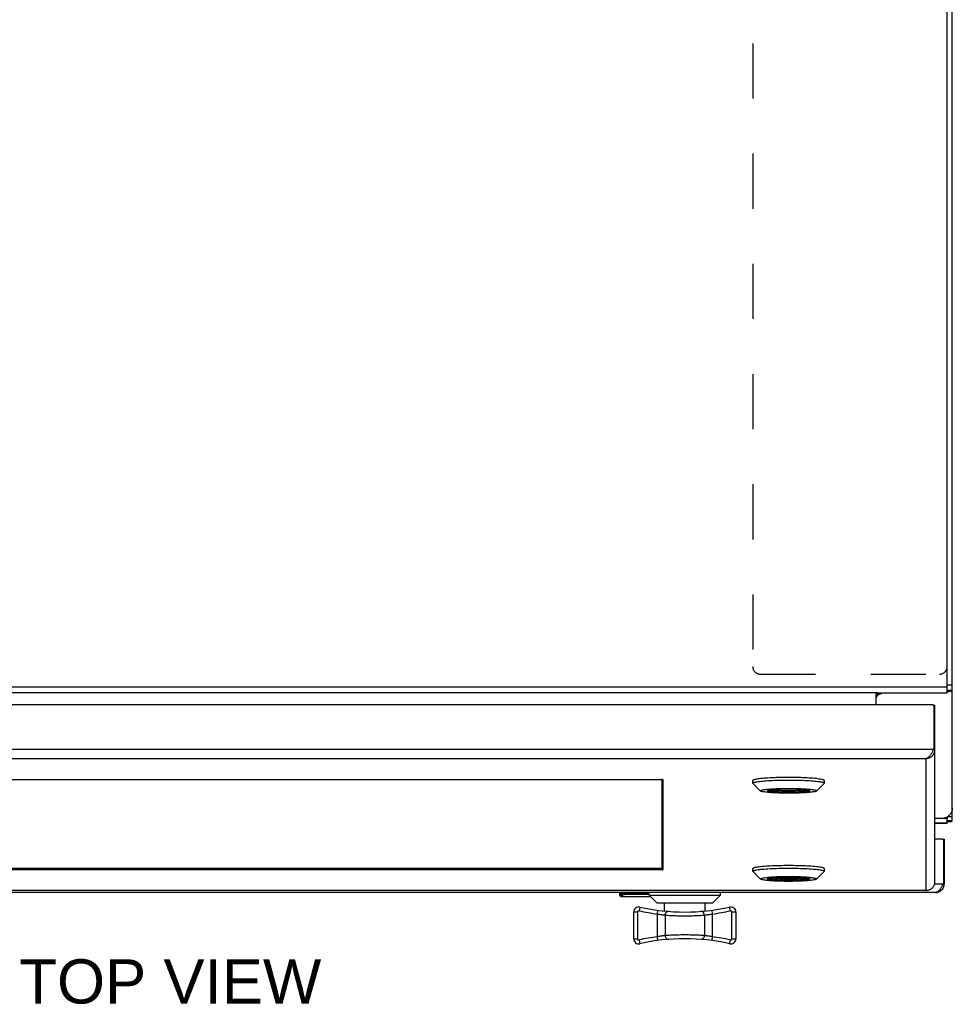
# Model space of a CAD drawing. Header units: inches. Extents: x 0 to 155, y 0 to 100.
# Tile 46 of 102: x 57 to 71, y 51 to 66. Entities that reach past the tile are written whole.
import ezdxf

# ---------------------------------------------------------------- set-up
doc = ezdxf.new("R2010")
doc.units = ezdxf.units.IN
doc.header["$LTSCALE"] = 8.5
doc.header["$MEASUREMENT"] = 0
doc.linetypes.add('HIDDEN', pattern=[0.2, 0.1, -0.1])
doc.layers.get('0').update_dxf_attribs({"linetype": 'CONTINUOUS'})
for name, color, linetype in [('DEFAULT_2', 8, 'HIDDEN'), ('DIMENSIONS', 7, 'CONTINUOUS'), ('FRONT_UPPER_DOOR_ASSEMBLY', 7, 'CONTINUOUS'), ('KEYBOARD_DOOR_ASSEMBLY', 7, 'CONTINUOUS')]:
    doc.layers.add(name, color=color, linetype=linetype)
doc.styles.get("Standard").update_dxf_attribs({"font": 'arial.ttf'})

msp = doc.modelspace()

# ---------------------------------------------------------------- linework, layer by layer
at = {"color": 7, "linetype": 'Continuous'}
for p, q in [((71.333, 55.953), (71.333, 78.188)), ((71.333, 56.075), (71.411, 56.075)), ((71.333, 56.036), (47.239, 56.036)), ((48.317, 55.954), (70.254, 55.954)), ((70.239, 55.767), (70.239, 55.954)), ((70.268, 55.947), (70.254, 55.954)), ((71.275, 55.947), (70.268, 55.947)), ((71.253, 55.947), (71.253, 55.946)), ((71.333, 55.989), (71.411, 55.989)), ((71.27, 54.015), (71.27, 54.012)), ((71.333, 54.035), (71.333, 54.007)), ((71.411, 53.977), (71.333, 53.977))]:
    msp.add_line(p, q, dxfattribs=at)
at = {"color": 3, "linetype": 'Continuous'}
for p, q in [((71.411, 53.977), (71.411, 78.149)), ((70.256, 55.928), (70.255, 55.929)), ((70.26, 55.924), (70.256, 55.928)), ((70.257, 55.941), (70.319, 55.94)), ((71.253, 55.946), (70.264, 55.946)), ((70.319, 55.938), (70.319, 55.94)), ((71.27, 55.947), (71.268, 55.947)), ((71.333, 55.968), (71.335, 55.969)), ((71.368, 55.975), (71.38, 55.977)), ((71.137, 54.015), (71.253, 54.015)), ((71.27, 54.012), (71.137, 54.012)), ((71.333, 53.938), (71.137, 53.938)), ((71.137, 53.938), (71.333, 53.938)), ((71.282, 54.012), (71.27, 54.012)), ((71.329, 54.035), (71.332, 54.036)), ((71.333, 53.938), (71.333, 54.007)), ((71.372, 54.043), (71.383, 54.044)), ((71.372, 53.966), (71.383, 53.967))]:
    msp.add_line(p, q, dxfattribs=at)
at = {"color": 7, "linetype": 'Continuous'}
for points in [[(70.239, 55.93), (70.24, 55.93), (70.241, 55.93), (70.242, 55.93), (70.244, 55.93), (70.245, 55.931), (70.246, 55.931), (70.247, 55.931), (70.248, 55.932), (70.249, 55.933), (70.251, 55.934), (70.252, 55.935), (70.253, 55.936), (70.254, 55.937), (70.255, 55.938)], [(70.255, 55.938), (70.257, 55.941), (70.258, 55.942), (70.259, 55.943), (70.26, 55.944), (70.262, 55.945), (70.263, 55.946), (70.264, 55.947), (70.265, 55.947), (70.266, 55.947), (70.267, 55.947), (70.268, 55.947)], [(71.275, 55.947), (71.279, 55.948), (71.283, 55.948), (71.288, 55.948), (71.292, 55.948), (71.296, 55.948), (71.3, 55.948), (71.304, 55.948), (71.308, 55.949), (71.311, 55.949), (71.314, 55.949), (71.317, 55.949), (71.32, 55.95), (71.323, 55.95), (71.325, 55.95), (71.327, 55.951), (71.329, 55.951), (71.33, 55.951), (71.331, 55.952), (71.332, 55.952), (71.332, 55.953), (71.333, 55.953)], [(71.374, 55.989), (71.375, 55.989), (71.375, 55.989), (71.376, 55.989), (71.376, 55.988), (71.377, 55.988), (71.377, 55.988), (71.377, 55.988), (71.378, 55.988), (71.378, 55.988), (71.378, 55.988), (71.378, 55.988)]]:
    msp.add_lwpolyline(points, dxfattribs=at)
at = {"color": 3, "linetype": 'Continuous'}
for points in [[(70.24, 55.871), (70.24, 55.876), (70.241, 55.88), (70.243, 55.884), (70.244, 55.888), (70.246, 55.892), (70.248, 55.896), (70.25, 55.899), (70.252, 55.903), (70.254, 55.906), (70.257, 55.91), (70.26, 55.913), (70.263, 55.916), (70.266, 55.919)], [(70.255, 55.929), (70.253, 55.931), (70.252, 55.932), (70.25, 55.934)], [(70.266, 55.919), (70.266, 55.919), (70.265, 55.919), (70.265, 55.919), (70.264, 55.919), (70.264, 55.92), (70.263, 55.921), (70.262, 55.922), (70.261, 55.923), (70.26, 55.924)], [(70.266, 55.919), (70.27, 55.922), (70.274, 55.925), (70.278, 55.927), (70.282, 55.929), (70.286, 55.932), (70.291, 55.933), (70.295, 55.935), (70.3, 55.936), (70.304, 55.937), (70.309, 55.938), (70.314, 55.938), (70.319, 55.938)], [(71.268, 55.947), (71.261, 55.947), (71.253, 55.946)], [(71.335, 55.969), (71.339, 55.97), (71.342, 55.971), (71.346, 55.972), (71.351, 55.973), (71.355, 55.974), (71.359, 55.974), (71.363, 55.975), (71.368, 55.975)], [(71.38, 55.977), (71.383, 55.977), (71.387, 55.977), (71.39, 55.978), (71.392, 55.978), (71.395, 55.979), (71.398, 55.979), (71.4, 55.98), (71.402, 55.98), (71.404, 55.981), (71.406, 55.982), (71.407, 55.983), (71.408, 55.983), (71.409, 55.984), (71.41, 55.985), (71.41, 55.986), (71.41, 55.987), (71.411, 55.989)], [(70.239, 55.863), (70.239, 55.867), (70.24, 55.871)], [(71.411, 54.173), (71.41, 54.164), (71.409, 54.154), (71.408, 54.145), (71.406, 54.136), (71.404, 54.127), (71.401, 54.118), (71.397, 54.109), (71.393, 54.101), (71.389, 54.093), (71.384, 54.085), (71.378, 54.077), (71.372, 54.07), (71.366, 54.063), (71.359, 54.057), (71.352, 54.051), (71.345, 54.045), (71.337, 54.04), (71.329, 54.035)], [(71.253, 54.015), (71.261, 54.016), (71.268, 54.016), (71.276, 54.017), (71.284, 54.019), (71.292, 54.02), (71.3, 54.023), (71.307, 54.025), (71.315, 54.028), (71.322, 54.031), (71.329, 54.035)], [(71.333, 54.007), (71.331, 54.008), (71.328, 54.009), (71.322, 54.01), (71.314, 54.01), (71.305, 54.011), (71.294, 54.012), (71.282, 54.012)], [(71.332, 54.036), (71.335, 54.038), (71.339, 54.039), (71.342, 54.039), (71.346, 54.04), (71.351, 54.041), (71.355, 54.041), (71.359, 54.042), (71.363, 54.042), (71.368, 54.043), (71.372, 54.043)], [(71.333, 53.959), (71.335, 53.96), (71.339, 53.961), (71.342, 53.962), (71.346, 53.963), (71.351, 53.964), (71.355, 53.965), (71.359, 53.965), (71.363, 53.965), (71.368, 53.966), (71.372, 53.966)], [(71.383, 54.044), (71.387, 54.044), (71.39, 54.044), (71.392, 54.044), (71.395, 54.044), (71.398, 54.045), (71.4, 54.045), (71.402, 54.046), (71.404, 54.046), (71.406, 54.046), (71.407, 54.047), (71.408, 54.048), (71.409, 54.048), (71.41, 54.049), (71.41, 54.049), (71.41, 54.05), (71.411, 54.051)], [(71.383, 53.967), (71.387, 53.967), (71.39, 53.968), (71.392, 53.968), (71.395, 53.968), (71.398, 53.969), (71.4, 53.969), (71.402, 53.97), (71.404, 53.97), (71.406, 53.971), (71.407, 53.972), (71.408, 53.972), (71.409, 53.973), (71.41, 53.974), (71.41, 53.975), (71.41, 53.976), (71.411, 53.977)]]:
    msp.add_lwpolyline(points, dxfattribs=at)
at = {"layer": 'DEFAULT_2', "color": 8, "linetype": 'HIDDEN'}
for p, q in [((68.333, 77.867), (68.333, 56.357)), ((68.453, 56.237), (71.213, 56.237))]:
    msp.add_line(p, q, dxfattribs=at)
for centre, start, end in [((68.453, 56.357), 180, 270), ((71.213, 56.357), 270, 360)]:
    msp.add_arc(centre, 0.12, start, end, dxfattribs=at)
at = {"layer": 'FRONT_UPPER_DOOR_ASSEMBLY', "color": 3, "linetype": 'Continuous'}
for p, q in [((71.104, 55.767), (47.295, 55.767)), ((71.124, 55.747), (71.124, 55.08)), ((71.137, 55.759), (71.137, 53.03)), ((47.275, 55.08), (71.124, 55.08)), ((71.124, 55.08), (71.114, 55.062)), ((71.002, 54.933), (47.397, 54.933)), ((71.002, 54.933), (71.002, 52.901)), ((50.964, 54.614), (66.934, 54.614)), ((66.95, 54.613), (66.95, 53.221)), ((66.936, 53.22), (50.966, 53.22)), ((71.002, 52.901), (47.397, 52.901)), ((71.002, 52.9), (47.397, 52.9)), ((71.011, 52.901), (71.002, 52.901))]:
    msp.add_line(p, q, dxfattribs=at)
at = {"layer": 'FRONT_UPPER_DOOR_ASSEMBLY', "color": 7, "linetype": 'Continuous'}
for p, q in [((71.121, 55.759), (71.137, 55.759)), ((71.124, 55.741), (71.137, 55.741)), ((71.124, 55.073), (71.118, 55.068)), ((71.124, 55.08), (71.124, 55.073)), ((71.137, 55.073), (71.124, 55.073)), ((66.934, 54.614), (66.934, 53.241)), ((68.336, 54.557), (68.336, 54.597)), ((68.456, 54.436), (68.338, 54.553)), ((69.318, 54.436), (69.436, 54.553)), ((69.438, 54.557), (69.438, 54.597)), ((69.088, 54.462), (68.686, 54.462)), ((66.934, 53.241), (50.966, 53.241)), ((66.934, 53.22), (66.934, 53.241)), ((68.336, 53.198), (68.336, 53.237)), ((68.456, 53.077), (68.338, 53.194)), ((69.318, 53.077), (69.436, 53.194)), ((69.438, 53.198), (69.438, 53.237)), ((69.088, 53.103), (68.686, 53.103))]:
    msp.add_line(p, q, dxfattribs=at)
at = {"layer": 'FRONT_UPPER_DOOR_ASSEMBLY', "color": 3, "linetype": 'Continuous'}
for points in [[(71.121, 55.758), (71.12, 55.76), (71.119, 55.761), (71.117, 55.763), (71.116, 55.764), (71.114, 55.765), (71.112, 55.766), (71.11, 55.766), (71.108, 55.767), (71.106, 55.767), (71.104, 55.767)], [(71.124, 55.747), (71.124, 55.749), (71.124, 55.751), (71.124, 55.753), (71.123, 55.755), (71.122, 55.757), (71.121, 55.758)], [(71.137, 55.073), (71.137, 55.065), (71.137, 55.057), (71.135, 55.048), (71.134, 55.04), (71.131, 55.032), (71.129, 55.024), (71.126, 55.017), (71.122, 55.009), (71.118, 55.002), (71.114, 54.995), (71.109, 54.988), (71.104, 54.982), (71.098, 54.975), (71.092, 54.97), (71.086, 54.964), (71.079, 54.959), (71.072, 54.955), (71.065, 54.95), (71.058, 54.947), (71.05, 54.943), (71.043, 54.941), (71.035, 54.938), (71.027, 54.936), (71.019, 54.935), (71.011, 54.934), (71.002, 54.933)], [(71.114, 55.062), (71.109, 55.053), (71.104, 55.045), (71.099, 55.036), (71.094, 55.027), (71.089, 55.019), (71.084, 55.011), (71.079, 55.003), (71.074, 54.995), (71.069, 54.988), (71.063, 54.981), (71.058, 54.975), (71.053, 54.968), (71.048, 54.963), (71.043, 54.957), (71.038, 54.953), (71.033, 54.948), (71.028, 54.944), (71.023, 54.941), (71.018, 54.938), (71.013, 54.936), (71.008, 54.935), (71.002, 54.933)], [(66.95, 54.613), (66.95, 54.613), (66.95, 54.613), (66.949, 54.613), (66.949, 54.613), (66.948, 54.614), (66.947, 54.614), (66.946, 54.614), (66.945, 54.614), (66.944, 54.614), (66.943, 54.614), (66.942, 54.614), (66.94, 54.614), (66.939, 54.614), (66.937, 54.614), (66.936, 54.614), (66.934, 54.614)], [(66.936, 53.22), (66.937, 53.22), (66.939, 53.22), (66.94, 53.22), (66.942, 53.22), (66.943, 53.22), (66.944, 53.22), (66.945, 53.22), (66.946, 53.22), (66.947, 53.22), (66.948, 53.221), (66.949, 53.221), (66.949, 53.221), (66.95, 53.221), (66.95, 53.221), (66.95, 53.221)], [(71.137, 53.03), (71.137, 53.022), (71.137, 53.014), (71.135, 53.006), (71.134, 52.999), (71.131, 52.991), (71.129, 52.983), (71.126, 52.976), (71.122, 52.969), (71.118, 52.962), (71.114, 52.956), (71.109, 52.949), (71.104, 52.943), (71.098, 52.937), (71.092, 52.932), (71.086, 52.927), (71.079, 52.922), (71.072, 52.918), (71.065, 52.914), (71.058, 52.911), (71.05, 52.908), (71.043, 52.906), (71.035, 52.904), (71.027, 52.902)], [(71.002, 52.901), (71.008, 52.9), (71.009, 52.9)], [(71.009, 52.9), (71.013, 52.9), (71.018, 52.901), (71.019, 52.901)], [(71.027, 52.902), (71.019, 52.901), (71.011, 52.901)]]:
    msp.add_lwpolyline(points, dxfattribs=at)
at = {"layer": 'FRONT_UPPER_DOOR_ASSEMBLY', "color": 7, "linetype": 'Continuous'}
for points in [[(68.511, 54.632), (68.484, 54.629), (68.459, 54.627), (68.437, 54.624), (68.416, 54.622), (68.398, 54.619), (68.381, 54.616), (68.368, 54.613), (68.356, 54.61), (68.347, 54.606), (68.341, 54.603), (68.337, 54.6), (68.336, 54.597)], [(68.336, 54.557), (68.337, 54.561), (68.341, 54.564), (68.347, 54.567), (68.356, 54.57), (68.368, 54.573), (68.381, 54.576), (68.398, 54.579), (68.416, 54.582), (68.437, 54.585), (68.459, 54.588), (68.484, 54.59)], [(68.338, 54.553), (68.337, 54.554), (68.336, 54.557)], [(68.484, 54.59), (68.511, 54.592), (68.539, 54.595), (68.569, 54.597), (68.601, 54.598), (68.633, 54.6), (68.667, 54.601), (68.702, 54.603), (68.738, 54.604), (68.775, 54.604), (68.812, 54.605), (68.849, 54.605), (68.887, 54.605)], [(68.887, 54.645), (68.849, 54.644), (68.812, 54.644), (68.775, 54.644), (68.738, 54.643), (68.702, 54.642), (68.667, 54.641), (68.633, 54.639), (68.601, 54.638), (68.569, 54.636), (68.539, 54.634), (68.511, 54.632)], [(69.29, 54.629), (69.263, 54.632), (69.235, 54.634), (69.205, 54.636), (69.174, 54.638), (69.141, 54.639), (69.107, 54.641), (69.072, 54.642), (69.036, 54.643), (68.999, 54.644), (68.962, 54.644), (68.925, 54.644), (68.887, 54.645)], [(68.887, 54.605), (68.925, 54.605), (68.962, 54.605), (68.999, 54.604), (69.036, 54.604), (69.071, 54.603), (69.107, 54.601), (69.14, 54.6), (69.173, 54.598), (69.205, 54.597), (69.235, 54.595), (69.263, 54.592)], [(69.263, 54.592), (69.29, 54.59), (69.314, 54.588), (69.337, 54.585), (69.358, 54.582), (69.376, 54.579), (69.392, 54.576), (69.406, 54.573), (69.418, 54.57), (69.427, 54.567), (69.433, 54.564), (69.437, 54.561), (69.438, 54.557)], [(69.438, 54.597), (69.437, 54.6), (69.433, 54.603), (69.427, 54.606), (69.418, 54.61), (69.406, 54.613), (69.393, 54.616), (69.376, 54.619), (69.358, 54.621), (69.337, 54.624), (69.315, 54.627), (69.29, 54.629)], [(69.438, 54.557), (69.437, 54.554), (69.436, 54.553)], [(68.456, 54.436), (68.455, 54.437), (68.454, 54.44), (68.455, 54.442), (68.459, 54.445), (68.465, 54.448), (68.473, 54.451), (68.484, 54.453), (68.497, 54.456), (68.512, 54.459), (68.529, 54.461), (68.548, 54.463), (68.569, 54.465), (68.592, 54.467), (68.616, 54.469), (68.643, 54.471), (68.67, 54.472), (68.698, 54.474), (68.728, 54.475), (68.759, 54.476), (68.79, 54.476), (68.822, 54.477), (68.854, 54.477), (68.887, 54.477)], [(68.887, 54.402), (68.854, 54.402), (68.822, 54.402), (68.79, 54.403), (68.759, 54.404), (68.729, 54.405), (68.699, 54.406), (68.67, 54.407), (68.643, 54.408), (68.617, 54.41), (68.592, 54.412), (68.569, 54.414), (68.548, 54.416), (68.529, 54.418), (68.512, 54.421), (68.497, 54.423), (68.484, 54.426), (68.473, 54.429), (68.465, 54.431), (68.459, 54.434), (68.456, 54.436)], [(68.559, 54.442), (68.559, 54.442), (68.558, 54.44), (68.559, 54.437), (68.562, 54.435), (68.567, 54.433), (68.574, 54.431), (68.583, 54.429), (68.594, 54.427), (68.607, 54.425), (68.621, 54.423), (68.637, 54.421), (68.655, 54.419), (68.674, 54.418), (68.694, 54.416), (68.715, 54.415), (68.737, 54.414), (68.761, 54.413), (68.785, 54.412), (68.81, 54.412), (68.835, 54.411), (68.861, 54.411), (68.887, 54.411)], [(68.887, 54.468), (68.861, 54.468), (68.836, 54.468), (68.81, 54.468), (68.785, 54.467), (68.761, 54.466), (68.738, 54.465), (68.715, 54.464), (68.694, 54.463), (68.674, 54.461), (68.654, 54.46), (68.637, 54.458), (68.621, 54.456), (68.606, 54.455), (68.594, 54.453), (68.583, 54.451), (68.574, 54.448), (68.567, 54.446), (68.562, 54.444), (68.559, 54.442)], [(68.573, 54.448), (68.574, 54.447), (68.579, 54.445), (68.585, 54.443), (68.594, 54.441), (68.605, 54.439), (68.617, 54.437), (68.631, 54.435), (68.646, 54.434), (68.663, 54.432), (68.681, 54.43), (68.701, 54.429), (68.721, 54.428), (68.743, 54.427), (68.766, 54.426), (68.789, 54.425), (68.813, 54.425), (68.837, 54.424), (68.862, 54.424), (68.887, 54.424)], [(68.887, 54.44), (68.865, 54.44), (68.843, 54.44), (68.821, 54.44), (68.8, 54.441), (68.779, 54.441), (68.759, 54.442), (68.739, 54.443), (68.72, 54.444), (68.702, 54.445), (68.685, 54.446), (68.668, 54.447), (68.653, 54.449), (68.639, 54.45), (68.626, 54.452), (68.614, 54.453), (68.607, 54.455)], [(68.887, 54.477), (68.919, 54.477), (68.952, 54.477), (68.983, 54.476), (69.015, 54.476), (69.045, 54.475), (69.075, 54.474), (69.104, 54.472), (69.131, 54.471), (69.157, 54.469), (69.182, 54.467), (69.204, 54.465), (69.226, 54.463), (69.245, 54.461), (69.262, 54.459), (69.277, 54.456), (69.29, 54.453), (69.301, 54.451), (69.309, 54.448), (69.315, 54.445), (69.319, 54.443), (69.32, 54.44), (69.319, 54.437), (69.318, 54.436)], [(69.214, 54.442), (69.212, 54.444), (69.206, 54.446), (69.199, 54.449), (69.19, 54.451), (69.18, 54.453), (69.167, 54.455), (69.153, 54.457), (69.137, 54.458), (69.119, 54.46), (69.1, 54.461), (69.08, 54.463), (69.059, 54.464), (69.036, 54.465), (69.013, 54.466), (68.989, 54.467), (68.964, 54.468), (68.939, 54.468), (68.913, 54.468), (68.887, 54.468)], [(69.167, 54.455), (69.159, 54.453), (69.148, 54.452), (69.135, 54.45), (69.121, 54.449), (69.106, 54.447), (69.089, 54.446), (69.072, 54.445), (69.054, 54.444), (69.035, 54.443), (69.015, 54.442), (68.995, 54.441), (68.974, 54.441), (68.952, 54.44), (68.931, 54.44), (68.909, 54.44), (68.887, 54.44)], [(68.887, 54.424), (68.912, 54.424), (68.936, 54.424), (68.961, 54.425), (68.985, 54.425), (69.008, 54.426), (69.031, 54.427), (69.053, 54.428), (69.073, 54.429), (69.093, 54.43), (69.111, 54.432), (69.128, 54.434), (69.143, 54.435), (69.157, 54.437), (69.169, 54.439), (69.18, 54.441), (69.188, 54.443), (69.195, 54.445), (69.2, 54.447), (69.201, 54.448)], [(68.887, 54.411), (68.913, 54.411), (68.938, 54.411), (68.964, 54.412), (68.988, 54.412), (69.013, 54.413), (69.036, 54.414), (69.058, 54.415), (69.08, 54.416), (69.1, 54.418), (69.119, 54.419), (69.137, 54.421), (69.153, 54.423), (69.167, 54.425), (69.18, 54.427), (69.191, 54.429), (69.2, 54.431), (69.207, 54.433), (69.212, 54.435), (69.215, 54.437), (69.216, 54.44), (69.214, 54.442)], [(69.318, 54.436), (69.315, 54.434), (69.309, 54.431), (69.301, 54.429), (69.29, 54.426), (69.277, 54.423), (69.262, 54.421), (69.245, 54.418), (69.226, 54.416), (69.205, 54.414), (69.182, 54.412), (69.157, 54.41), (69.131, 54.409), (69.104, 54.407), (69.075, 54.406), (69.046, 54.405), (69.015, 54.404), (68.984, 54.403), (68.952, 54.402), (68.919, 54.402), (68.887, 54.402)], [(66.934, 53.295), (66.936, 53.295), (66.937, 53.295), (66.939, 53.295), (66.94, 53.295), (66.942, 53.295), (66.943, 53.295), (66.944, 53.295), (66.945, 53.295), (66.946, 53.295), (66.947, 53.295), (66.948, 53.295), (66.949, 53.295), (66.949, 53.295), (66.95, 53.296), (66.95, 53.296), (66.95, 53.296)], [(68.511, 53.273), (68.484, 53.27), (68.459, 53.268), (68.437, 53.265), (68.416, 53.262), (68.398, 53.26), (68.381, 53.257), (68.368, 53.254), (68.356, 53.25), (68.347, 53.247), (68.341, 53.244), (68.337, 53.241), (68.336, 53.237)], [(68.336, 53.198), (68.337, 53.202), (68.341, 53.205), (68.347, 53.208), (68.356, 53.211), (68.368, 53.214), (68.381, 53.217), (68.398, 53.22), (68.416, 53.223), (68.437, 53.226), (68.459, 53.229), (68.484, 53.231)], [(68.338, 53.194), (68.337, 53.195), (68.336, 53.198)], [(68.484, 53.231), (68.511, 53.233), (68.539, 53.235), (68.569, 53.237), (68.601, 53.239), (68.633, 53.241), (68.667, 53.242), (68.702, 53.243), (68.738, 53.244), (68.775, 53.245), (68.812, 53.246), (68.849, 53.246), (68.887, 53.246)], [(68.887, 53.285), (68.849, 53.285), (68.812, 53.285), (68.775, 53.284), (68.738, 53.284), (68.702, 53.283), (68.667, 53.282), (68.633, 53.28), (68.601, 53.278), (68.569, 53.277), (68.539, 53.275), (68.511, 53.273)], [(69.29, 53.27), (69.263, 53.273), (69.235, 53.275), (69.205, 53.277), (69.174, 53.278), (69.141, 53.28), (69.107, 53.281), (69.072, 53.283), (69.036, 53.284), (68.999, 53.284), (68.962, 53.285), (68.925, 53.285), (68.887, 53.285)], [(68.887, 53.246), (68.925, 53.246), (68.962, 53.246), (68.999, 53.245), (69.036, 53.244), (69.071, 53.243), (69.107, 53.242), (69.14, 53.241), (69.173, 53.239), (69.205, 53.237), (69.235, 53.235), (69.263, 53.233)], [(69.263, 53.233), (69.29, 53.231), (69.314, 53.229), (69.337, 53.226), (69.358, 53.223), (69.376, 53.22), (69.392, 53.217), (69.406, 53.214), (69.418, 53.211), (69.427, 53.208), (69.433, 53.205), (69.437, 53.202), (69.438, 53.198)], [(69.438, 53.237), (69.437, 53.241), (69.433, 53.244), (69.427, 53.247), (69.418, 53.25), (69.406, 53.254), (69.393, 53.257), (69.376, 53.26), (69.358, 53.262), (69.337, 53.265), (69.315, 53.268), (69.29, 53.27)], [(69.438, 53.198), (69.437, 53.195), (69.436, 53.194)], [(68.456, 53.077), (68.455, 53.078), (68.454, 53.081), (68.455, 53.083), (68.459, 53.086), (68.465, 53.089), (68.473, 53.092), (68.484, 53.094), (68.497, 53.097), (68.512, 53.099), (68.529, 53.102), (68.548, 53.104), (68.569, 53.106), (68.592, 53.108), (68.616, 53.11), (68.643, 53.112), (68.67, 53.113), (68.698, 53.115), (68.728, 53.116), (68.759, 53.117), (68.79, 53.117), (68.822, 53.118), (68.854, 53.118), (68.887, 53.118)], [(68.887, 53.043), (68.854, 53.043), (68.822, 53.043), (68.79, 53.044), (68.759, 53.045), (68.729, 53.045), (68.699, 53.047), (68.67, 53.048), (68.643, 53.049), (68.617, 53.051), (68.592, 53.053), (68.569, 53.055), (68.548, 53.057), (68.529, 53.059), (68.512, 53.062), (68.497, 53.064), (68.484, 53.067), (68.473, 53.069), (68.465, 53.072), (68.459, 53.075), (68.456, 53.077)], [(68.559, 53.083), (68.559, 53.083), (68.558, 53.081), (68.559, 53.078), (68.562, 53.076), (68.567, 53.074), (68.574, 53.072), (68.583, 53.07), (68.594, 53.068), (68.607, 53.066), (68.621, 53.064), (68.637, 53.062), (68.655, 53.06), (68.674, 53.059), (68.694, 53.057), (68.715, 53.056), (68.737, 53.055), (68.761, 53.054), (68.785, 53.053), (68.81, 53.053), (68.835, 53.052), (68.861, 53.052), (68.887, 53.052)], [(68.887, 53.109), (68.861, 53.109), (68.836, 53.109), (68.81, 53.108), (68.785, 53.108), (68.761, 53.107), (68.738, 53.106), (68.715, 53.105), (68.694, 53.104), (68.674, 53.102), (68.654, 53.101), (68.637, 53.099), (68.621, 53.097), (68.606, 53.096), (68.594, 53.094), (68.583, 53.091), (68.574, 53.089), (68.567, 53.087), (68.562, 53.085), (68.559, 53.083)], [(68.573, 53.089), (68.574, 53.088), (68.579, 53.086), (68.585, 53.084), (68.594, 53.082), (68.605, 53.08), (68.617, 53.078), (68.631, 53.076), (68.646, 53.074), (68.663, 53.073), (68.681, 53.071), (68.701, 53.07), (68.721, 53.069), (68.743, 53.068), (68.766, 53.067), (68.789, 53.066), (68.813, 53.065), (68.837, 53.065), (68.862, 53.065), (68.887, 53.065)], [(68.887, 53.081), (68.865, 53.081), (68.843, 53.081), (68.821, 53.081), (68.8, 53.082), (68.779, 53.082), (68.759, 53.083), (68.739, 53.084), (68.72, 53.085), (68.702, 53.086), (68.685, 53.087), (68.668, 53.088), (68.653, 53.09), (68.639, 53.091), (68.626, 53.093), (68.614, 53.094), (68.607, 53.096)], [(68.887, 53.118), (68.919, 53.118), (68.952, 53.118), (68.983, 53.117), (69.015, 53.117), (69.045, 53.116), (69.075, 53.115), (69.104, 53.113), (69.131, 53.112), (69.157, 53.11), (69.182, 53.108), (69.204, 53.106), (69.226, 53.104), (69.245, 53.102), (69.262, 53.099), (69.277, 53.097), (69.29, 53.094), (69.301, 53.092), (69.309, 53.089), (69.315, 53.086), (69.319, 53.083), (69.32, 53.081), (69.319, 53.078), (69.318, 53.077)], [(69.214, 53.083), (69.212, 53.085), (69.206, 53.087), (69.199, 53.089), (69.19, 53.092), (69.18, 53.094), (69.167, 53.096), (69.153, 53.097), (69.137, 53.099), (69.119, 53.101), (69.1, 53.102), (69.08, 53.104), (69.059, 53.105), (69.036, 53.106), (69.013, 53.107), (68.989, 53.108), (68.964, 53.108), (68.939, 53.109), (68.913, 53.109), (68.887, 53.109)], [(69.167, 53.096), (69.159, 53.094), (69.148, 53.093), (69.135, 53.091), (69.121, 53.09), (69.106, 53.088), (69.089, 53.087), (69.072, 53.086), (69.054, 53.085), (69.035, 53.084), (69.015, 53.083), (68.995, 53.082), (68.974, 53.082), (68.952, 53.081), (68.931, 53.081), (68.909, 53.081), (68.887, 53.081)], [(68.887, 53.065), (68.912, 53.065), (68.936, 53.065), (68.961, 53.065), (68.985, 53.066), (69.008, 53.067), (69.031, 53.068), (69.053, 53.069), (69.073, 53.07), (69.093, 53.071), (69.111, 53.073), (69.128, 53.074), (69.143, 53.076), (69.157, 53.078), (69.169, 53.08), (69.18, 53.082), (69.188, 53.084), (69.195, 53.086), (69.2, 53.088), (69.201, 53.089)], [(68.887, 53.052), (68.913, 53.052), (68.938, 53.052), (68.964, 53.053), (68.988, 53.053), (69.013, 53.054), (69.036, 53.055), (69.058, 53.056), (69.08, 53.057), (69.1, 53.059), (69.119, 53.06), (69.137, 53.062), (69.153, 53.064), (69.167, 53.066), (69.18, 53.068), (69.191, 53.07), (69.2, 53.072), (69.207, 53.074), (69.212, 53.076), (69.215, 53.078), (69.216, 53.081), (69.214, 53.083)], [(69.318, 53.077), (69.315, 53.075), (69.309, 53.072), (69.301, 53.069), (69.29, 53.067), (69.277, 53.064), (69.262, 53.062), (69.245, 53.059), (69.226, 53.057), (69.205, 53.055), (69.182, 53.053), (69.157, 53.051), (69.131, 53.049), (69.104, 53.048), (69.075, 53.047), (69.046, 53.045), (69.015, 53.045), (68.984, 53.044), (68.952, 53.043), (68.919, 53.043), (68.887, 53.043)]]:
    msp.add_lwpolyline(points, dxfattribs=at)
at = {"layer": 'KEYBOARD_DOOR_ASSEMBLY', "color": 3, "linetype": 'Continuous'}
for p, q in [((71.258, 53.695), (71.137, 53.695)), ((71.273, 53.68), (71.273, 53.005)), ((71.286, 53.695), (71.286, 53.005)), ((71.135, 53.005), (71.273, 53.005)), ((71.151, 52.87), (47.421, 52.87))]:
    msp.add_line(p, q, dxfattribs=at)
at = {"layer": 'KEYBOARD_DOOR_ASSEMBLY', "color": 7, "linetype": 'Continuous'}
for p, q in [((71.258, 53.695), (71.286, 53.695)), ((71.273, 53.68), (71.286, 53.68)), ((71.286, 53.005), (71.273, 53.005)), ((66.286, 52.825), (66.286, 52.87)), ((66.286, 52.855), (66.349, 52.855)), ((66.386, 52.87), (66.386, 52.845)), ((66.386, 52.856), (66.735, 52.856)), ((66.735, 52.83), (66.735, 52.87)), ((67.837, 52.83), (67.837, 52.87)), ((66.301, 52.81), (66.301, 52.813)), ((66.301, 52.81), (66.756, 52.81)), ((66.386, 52.845), (66.735, 52.845)), ((66.735, 52.83), (67.837, 52.83)), ((66.853, 52.712), (66.735, 52.83)), ((66.853, 52.712), (67.719, 52.712)), ((66.971, 52.586), (66.971, 52.712)), ((67.601, 52.586), (67.601, 52.712)), ((67.719, 52.712), (67.837, 52.83)), ((66.558, 52.57), (66.499, 52.57)), ((66.499, 52.157), (66.499, 52.57)), ((66.558, 52.57), (66.558, 52.157)), ((66.595, 52.647), (66.582, 52.59)), ((66.864, 52.539), (66.872, 52.598)), ((67.701, 52.598), (67.708, 52.539)), ((67.99, 52.59), (67.977, 52.647)), ((68.074, 52.57), (68.014, 52.57)), ((68.014, 52.157), (68.014, 52.57)), ((68.074, 52.57), (68.074, 52.157)), ((66.864, 52.188), (66.864, 52.539)), ((66.985, 52.522), (66.985, 52.206)), ((67.588, 52.522), (67.588, 52.206)), ((67.708, 52.539), (67.708, 52.188)), ((66.499, 52.157), (66.558, 52.157)), ((66.582, 52.138), (66.595, 52.08)), ((66.872, 52.13), (66.864, 52.188)), ((67.708, 52.188), (67.701, 52.13)), ((67.977, 52.08), (67.99, 52.138)), ((68.014, 52.157), (68.074, 52.157))]:
    msp.add_line(p, q, dxfattribs=at)
at = {"layer": 'KEYBOARD_DOOR_ASSEMBLY', "color": 3, "linetype": 'Continuous'}
msp.add_lwpolyline([(71.273, 53.005), (71.263, 52.988), (71.258, 52.98), (71.254, 52.972), (71.249, 52.965), (71.244, 52.957), (71.24, 52.949), (71.235, 52.942), (71.23, 52.935), (71.226, 52.928), (71.221, 52.921), (71.216, 52.915), (71.212, 52.909), (71.207, 52.904), (71.202, 52.898), (71.198, 52.894), (71.193, 52.889), (71.188, 52.885), (71.183, 52.882), (71.179, 52.878), (71.174, 52.876), (71.169, 52.874), (71.165, 52.872), (71.16, 52.871), (71.155, 52.87), (71.151, 52.87)], dxfattribs=at)
at = {"layer": 'KEYBOARD_DOOR_ASSEMBLY', "color": 7, "linetype": 'Continuous'}
for points in [[(66.286, 52.827), (66.286, 52.829), (66.287, 52.83), (66.289, 52.832), (66.292, 52.834), (66.296, 52.836), (66.3, 52.839), (66.306, 52.841), (66.312, 52.844), (66.318, 52.846), (66.324, 52.848), (66.331, 52.85), (66.337, 52.852), (66.343, 52.853), (66.349, 52.855)], [(66.349, 52.855), (66.355, 52.855), (66.361, 52.856), (66.367, 52.856), (66.373, 52.856), (66.379, 52.856), (66.386, 52.856)], [(66.286, 52.827), (66.286, 52.825), (66.286, 52.823), (66.287, 52.821), (66.288, 52.819), (66.29, 52.817), (66.292, 52.815), (66.294, 52.814), (66.296, 52.813), (66.298, 52.813), (66.301, 52.813)], [(66.301, 52.813), (66.301, 52.814), (66.302, 52.816), (66.304, 52.818), (66.307, 52.82), (66.31, 52.823), (66.314, 52.825), (66.319, 52.828), (66.324, 52.831), (66.329, 52.833), (66.335, 52.835), (66.341, 52.838), (66.346, 52.839), (66.352, 52.841), (66.357, 52.842), (66.362, 52.843), (66.367, 52.844), (66.372, 52.844), (66.377, 52.845), (66.381, 52.845), (66.386, 52.845)], [(66.985, 52.522), (66.985, 52.529), (66.986, 52.535), (66.988, 52.542), (66.99, 52.548), (66.993, 52.554), (66.996, 52.559), (67, 52.564), (67.004, 52.568), (67.008, 52.572), (67.013, 52.576), (67.018, 52.578), (67.024, 52.58), (67.029, 52.581), (67.035, 52.581)], [(67.588, 52.522), (67.587, 52.529), (67.586, 52.535), (67.584, 52.542), (67.582, 52.548), (67.579, 52.554), (67.576, 52.559), (67.573, 52.564), (67.568, 52.568), (67.564, 52.572), (67.559, 52.576), (67.554, 52.578), (67.549, 52.58), (67.543, 52.581), (67.538, 52.581)], [(66.864, 52.539), (66.878, 52.537), (66.891, 52.535), (66.905, 52.532), (66.918, 52.53), (66.93, 52.529), (66.943, 52.527), (66.954, 52.525), (66.965, 52.524), (66.975, 52.523), (66.985, 52.522)], [(66.985, 52.522), (67.004, 52.52), (67.024, 52.519), (67.047, 52.518), (67.07, 52.517), (67.094, 52.516), (67.12, 52.515), (67.146, 52.514), (67.173, 52.513), (67.201, 52.512), (67.229, 52.512), (67.257, 52.512), (67.286, 52.511), (67.315, 52.512), (67.343, 52.512), (67.371, 52.512), (67.399, 52.513), (67.426, 52.514), (67.452, 52.515), (67.478, 52.516), (67.502, 52.517), (67.526, 52.518), (67.548, 52.519), (67.568, 52.52), (67.588, 52.522)], [(67.588, 52.522), (67.597, 52.523), (67.607, 52.524), (67.618, 52.525), (67.63, 52.527), (67.642, 52.529), (67.654, 52.53), (67.667, 52.532), (67.681, 52.535), (67.695, 52.537), (67.708, 52.539)], [(66.985, 52.206), (66.975, 52.205), (66.965, 52.204), (66.954, 52.202), (66.943, 52.201), (66.931, 52.199), (66.918, 52.197), (66.905, 52.195), (66.891, 52.193), (66.878, 52.191), (66.864, 52.188)], [(67.588, 52.206), (67.568, 52.207), (67.548, 52.208), (67.526, 52.21), (67.502, 52.211), (67.478, 52.212), (67.452, 52.213), (67.426, 52.214), (67.399, 52.215), (67.371, 52.215), (67.343, 52.216), (67.315, 52.216), (67.286, 52.216), (67.258, 52.216), (67.229, 52.216), (67.201, 52.215), (67.173, 52.215), (67.146, 52.214), (67.12, 52.213), (67.094, 52.212), (67.07, 52.211), (67.047, 52.21), (67.024, 52.208), (67.004, 52.207), (66.985, 52.206)], [(66.985, 52.206), (66.985, 52.199), (66.986, 52.192), (66.988, 52.186), (66.99, 52.18), (66.993, 52.174), (66.996, 52.169), (67, 52.164), (67.004, 52.159), (67.008, 52.155), (67.013, 52.152), (67.018, 52.15), (67.024, 52.148), (67.029, 52.147), (67.035, 52.147)], [(67.588, 52.206), (67.587, 52.199), (67.586, 52.192), (67.584, 52.186), (67.582, 52.18), (67.579, 52.174), (67.576, 52.169), (67.573, 52.164), (67.568, 52.159), (67.564, 52.155), (67.559, 52.152), (67.554, 52.15), (67.549, 52.148), (67.543, 52.147), (67.538, 52.147)], [(67.708, 52.188), (67.695, 52.191), (67.681, 52.193), (67.668, 52.195), (67.655, 52.197), (67.642, 52.199), (67.63, 52.201), (67.618, 52.202), (67.607, 52.204), (67.597, 52.205), (67.588, 52.206)]]:
    msp.add_lwpolyline(points, dxfattribs=at)
at = {"layer": 'KEYBOARD_DOOR_ASSEMBLY', "color": 3, "linetype": 'Continuous'}
for centre, radius, start, end in [((71.258, 53.68), 0.015, 0, 90), ((71.151, 53.005), 0.135, 270, 360)]:
    msp.add_arc(centre, radius, start, end, dxfattribs=at)
at = {"layer": 'KEYBOARD_DOOR_ASSEMBLY', "color": 7, "linetype": 'Continuous'}
for centre, radius, start, end in [((66.301, 52.855), 0.015, 90, 180), ((66.301, 52.825), 0.015, 180, 270), ((66.577, 52.57), 0.0787, 77.3196, 180), ((66.577, 52.57), 0.0197, 77.3196, 180), ((67.286, 55.72), 3.209, 257.3196, 262.4391), ((67.286, 55.72), 3.15, 257.3196, 282.6804), ((67.286, 55.72), 3.209, 277.5609, 282.6804), ((67.995, 52.57), 0.0787, 0, 102.6804), ((67.995, 52.57), 0.0197, 0, 102.6804), ((66.577, 52.157), 0.0787, 180, 282.6804), ((66.577, 52.157), 0.0197, 180, 282.6804), ((67.286, 49.008), 3.209, 97.5609, 102.6804), ((67.286, 49.008), 3.15, 77.3196, 102.6804), ((67.286, 49.008), 3.209, 77.3196, 82.4391), ((67.995, 52.157), 0.0787, 257.3196, 360), ((67.995, 52.157), 0.0197, 257.3196, 360)]:
    msp.add_arc(centre, radius, start, end, dxfattribs=at)

# ---------------------------------------------------------------- texts
at = {"layer": 'DIMENSIONS', "color": 2, "linetype": 'Continuous', "insert": (59.354, 51.84), "char_height": 0.6818, "width": 4.646, "attachment_point": 2, "line_spacing_factor": 0.9}
msp.add_mtext('TOP VIEW', dxfattribs=at)

doc.saveas('drawing.dxf')
